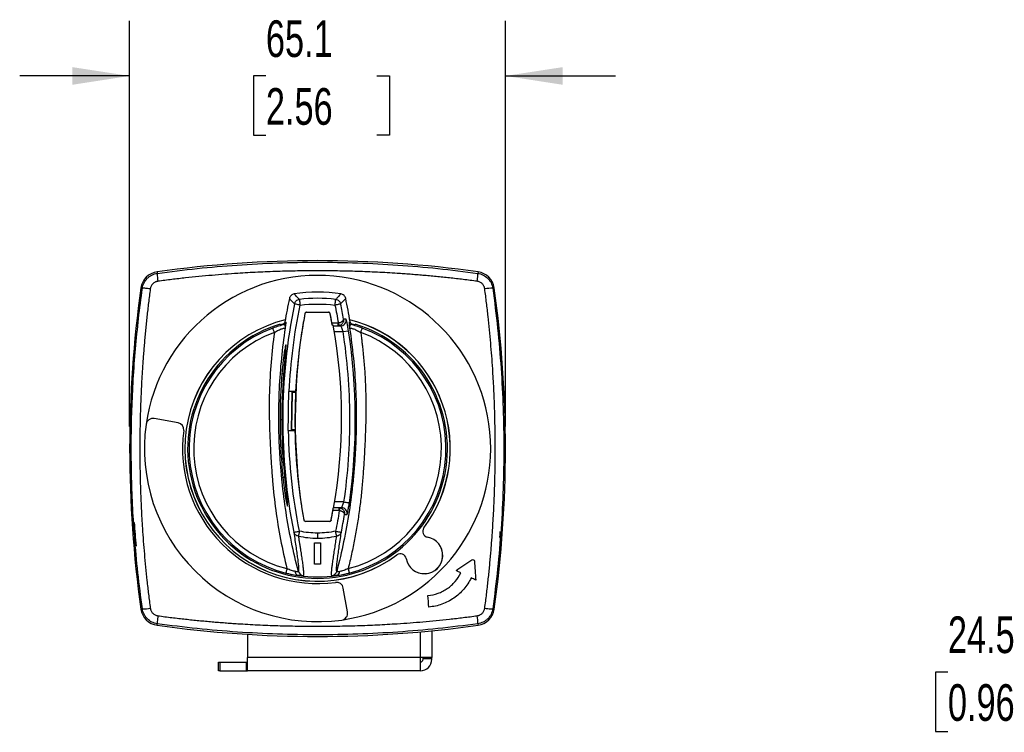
# Model space of a CAD drawing. Header units: millimetres. Extents: x 19 to 819, y 19 to 629.
# Tile 5 of 8: x 427 to 597, y 186 to 310. Entities that reach past the tile are written whole.
import ezdxf

# ---------------------------------------------------------------- set-up
doc = ezdxf.new("R2010")
doc.units = ezdxf.units.MM
doc.header["$LTSCALE"] = 3
doc.layers.add('DIMENSIONS', color=140, linetype='Continuous', lineweight=25)
doc.styles.add('SLDTEXTSTYLE0', font='TXT', dxfattribs={"width": 0.7})
doc.dimstyles.new('SLDDIMSTYLE2', dxfattribs={"dimtxt": 6.474023, "dimasz": 9.906, "dimexe": 0, "dimexo": 0.0625, "dimgap": 1.618506, "dimtad": 0, "dimtih": 1, "dimtoh": 1, "dimrnd": 1e-09, "dimzin": 12, "dimdsep": 46, "dimtxsty": 'SLDTEXTSTYLE0', "dimsah": 1, "dimcen": 0.09, "dimadec": 0, "dimazin": 3, "dimtfac": 1, "dimtmove": 0, "dimatfit": 0, "dimfxl": 0, "dimfrac": 2, "dimtolj": 1, "dimtzin": 12, "dimarcsym": 0})

# ---------------------------------------------------------------- blocks, each defined once
blk = doc.blocks.new('_D_6')
at = {"layer": 'DIMENSIONS'}
for p, q in [((445.88, 239.17), (445.88, 309.43)), ((510.99, 239.17), (510.99, 309.43)), ((445.88, 299.91), (426.83, 299.91)), ((469.49, 299.91), (467.32, 299.91)), ((467.32, 299.91), (467.32, 289.62)), ((488.73, 299.91), (490.91, 299.91)), ((490.91, 299.91), (490.91, 289.62)), ((510.99, 299.91), (530.04, 299.91)), ((467.32, 289.62), (469.49, 289.62)), ((490.91, 289.62), (488.73, 289.62))]:
    blk.add_line(p, q, dxfattribs=at)
for points in [[(445.88, 299.91), (435.98, 301.43), (435.98, 298.38)], [(510.99, 299.91), (520.89, 298.38), (520.89, 301.43)]]:
    blk.add_solid(points, dxfattribs=at)
at = {"layer": 'DIMENSIONS', "char_height": 6.35, "attachment_point": 1, "style": 'SLDTEXTSTYLE0'}
for s, insert in [('65.1', (469.49, 309.54)), ('2.56', (469.49, 297.8))]:
    blk.add_mtext(s, dxfattribs=dict(at, insert=insert))
blk = doc.blocks.new('_D_11')
at = {"layer": 'DIMENSIONS'}
for p, q in [((637.61, 248.61), (637.61, 267.66)), ((701.78, 248.61), (628.09, 248.61)), ((703.38, 224.11), (628.09, 224.11)), ((637.61, 196.63), (637.61, 224.11)), ((587.65, 196.63), (585.48, 196.63)), ((585.48, 196.63), (585.48, 186.34)), ((606.89, 196.63), (609.06, 196.63)), ((609.06, 196.63), (609.06, 186.34)), ((618.56, 196.63), (637.61, 196.63)), ((585.48, 186.34), (587.65, 186.34)), ((609.06, 186.34), (606.89, 186.34))]:
    blk.add_line(p, q, dxfattribs=at)
for points in [[(637.61, 248.61), (639.14, 258.51), (636.09, 258.51)], [(637.61, 224.11), (636.09, 214.2), (639.14, 214.2)]]:
    blk.add_solid(points, dxfattribs=at)
at = {"layer": 'DIMENSIONS', "char_height": 6.35, "attachment_point": 1, "style": 'SLDTEXTSTYLE0'}
for s, insert in [('24.5', (587.65, 206.27)), ('0.96', (587.65, 194.53))]:
    blk.add_mtext(s, dxfattribs=dict(at, insert=insert))

msp = doc.modelspace()

# ---------------------------------------------------------------- linework, layer by layer
for p, q in [((450.634, 265.971), (450.671, 265.706)), ((506.237, 265.971), (506.2, 265.706)), ((447.823, 263.159), (448.088, 263.122)), ((509.049, 263.159), (508.784, 263.122)), ((476.252, 258.738), (476.251, 258.739)), ((476.546, 258.983), (476.547, 258.982)), ((476.546, 258.983), (480.326, 258.983)), ((476.547, 258.982), (480.325, 258.982)), ((480.325, 258.982), (480.326, 258.983)), ((480.62, 258.739), (480.62, 258.738)), ((483.391, 257.781), (482.94, 257.782)), ((471.936, 256.898), (471.936, 256.789)), ((472.43, 256.932), (472.616, 256.824)), ((472.788, 257.33), (472.977, 257.223)), ((480.918, 257.107), (481.938, 257.107)), ((481.164, 256.707), (480.986, 256.707)), ((481.182, 256.607), (481.938, 256.607)), ((481.938, 257.107), (481.938, 256.607)), ((481.938, 256.607), (482.407, 256.607)), ((482.041, 257.118), (482.144, 256.629)), ((483.894, 257.223), (484.083, 257.33)), ((484.256, 256.824), (484.442, 256.932)), ((484.936, 256.789), (484.936, 256.898)), ((481.357, 255.607), (482.808, 255.607)), ((482.808, 255.607), (483.796, 255.761)), ((474.884, 248.357), (474.859, 248.357)), ((474.032, 245.181), (473.459, 245.265)), ((473.523, 245.264), (473.459, 245.265)), ((474.633, 245.247), (473.523, 245.264)), ((473.931, 238.532), (474.032, 245.181)), ((473.979, 238.578), (474.078, 245.133)), ((474.078, 245.133), (474.032, 245.181)), ((474.078, 245.133), (474.642, 245.124)), ((474.585, 243.59), (474.624, 243.588)), ((474.628, 243.732), (474.59, 243.733)), ((454.264, 239.823), (450.125, 240.553)), ((472.422, 240.357), (471.94, 240.357)), ((474.532, 240.08), (474.573, 240.08)), ((474.533, 239.937), (474.571, 239.937)), ((474.573, 239.947), (474.571, 239.937)), ((473.355, 238.466), (473.931, 238.532)), ((473.355, 238.466), (473.42, 238.465)), ((473.42, 238.465), (474.529, 238.448)), ((473.931, 238.532), (473.979, 238.578)), ((474.542, 238.57), (473.979, 238.578)), ((472.949, 230.149), (472.924, 230.357)), ((475.044, 230.357), (475.056, 230.357)), ((482.958, 226.107), (481.414, 226.107)), ((482.11, 224.607), (481.086, 224.607)), ((481.15, 225.007), (481.226, 225.007)), ((482.11, 225.107), (481.243, 225.107)), ((482.577, 225.107), (482.11, 225.107)), ((482.306, 225.088), (482.208, 224.598)), ((483.114, 223.944), (483.563, 223.944)), ((446.672, 222.537), (446.672, 220.53)), ((476.065, 222.979), (476.066, 222.98)), ((476.361, 222.733), (476.36, 222.732)), ((480.511, 222.732), (476.36, 222.732)), ((480.511, 222.733), (476.361, 222.733)), ((480.511, 222.732), (480.511, 222.733)), ((480.806, 222.98), (480.807, 222.979)), ((446.672, 220.53), (447, 218.447)), ((496.848, 221.603), (496.862, 221.593)), ((510.003, 219.945), (510.087, 220.53)), ((510.087, 220.53), (510.087, 220.986)), ((497.49, 220.009), (497.487, 219.992)), ((492.201, 216.931), (492.19, 216.945)), ((477.936, 215.399), (478.936, 215.399)), ((493.801, 216.306), (493.784, 216.303)), ((483.631, 207.047), (482.901, 211.186)), ((447.823, 207.556), (448.088, 207.593)), ((509.049, 207.556), (508.784, 207.593)), ((450.634, 204.744), (450.671, 205.009)), ((506.2, 205.009), (506.237, 204.744)), ((466.296, 203.174), (466.296, 199.157)), ((496.236, 203.598), (496.236, 199.157)), ((498.236, 203.787), (498.236, 199.157)), ((461.296, 196.857), (461.296, 198.357)), ((461.296, 198.357), (461.507, 198.357)), ((461.507, 198.357), (461.507, 196.857)), ((461.507, 198.357), (466.085, 198.357)), ((466.085, 198.357), (466.085, 196.857)), ((466.085, 198.357), (466.296, 198.357)), ((466.296, 196.857), (466.296, 199.157)), ((496.236, 199.157), (466.296, 199.157)), ((496.236, 199.157), (496.236, 196.857)), ((498.236, 199.157), (496.236, 199.157)), ((496.736, 198.981), (496.736, 199.157)), ((496.736, 198.981), (498.236, 198.981)), ((496.736, 198.857), (496.736, 198.981)), ((498.236, 198.981), (498.236, 199.157)), ((498.236, 198.857), (498.236, 198.981)), ((461.507, 196.857), (461.296, 196.857)), ((461.507, 196.857), (466.085, 196.857)), ((466.085, 196.857), (466.296, 196.857)), ((496.236, 196.857), (466.296, 196.857))]:
    msp.add_line(p, q)
at = {"flags": 128}
msp.add_lwpolyline([(473.134, 214.555), (473.095, 214.401), (473.058, 214.256), (473.025, 214.125), (472.996, 214.012), (472.972, 213.919), (472.955, 213.85), (472.943, 213.806), (472.939, 213.788)], dxfattribs=at)
for centre, radius, start, end in [((478.436, 67.607), 200.302, 82.02171, 97.97829), ((451.093, 262.701), 3.302, 97.97829, 172.02171), ((478.436, 235.357), 30, 278.01016, 171.98984), ((456.66, 265.466), 5.993, 177.71049, 190.93347), ((505.779, 262.701), 3.302, 7.97829, 82.02171), ((646.186, 235.357), 200.302, 172.02171, 187.97829), ((508.545, 257.133), 5.993, 87.71049, 100.93347), ((310.686, 235.357), 200.302, 352.02171, 7.97829), ((572.436, 240.357), 101.083, 168.01084, 170.33391), ((478.436, 235.357), 27.083, 81.40071, 98.59929), ((478.436, 235.357), 26.034, 83.06113, 96.93887), ((384.436, 240.357), 101.083, 9.66609, 11.98916), ((572.436, 240.357), 100.034, 168.43701, 191.24722), ((384.436, 240.357), 100.034, 10.03106, 11.56299), ((478.436, 235.357), 23, 104.06441, 306.76093), ((478.436, 235.357), 22.983, 104.08371, 306.76093), ((572.436, 240.357), 97.925, 169.18083, 177.13807), ((572.436, 240.357), 97.924, 169.18125, 171.05009), ((384.436, 240.357), 97.925, 9.84881, 10.81917), ((384.436, 240.357), 97.924, 9.61144, 10.81875), ((478.436, 235.357), 23, 323.23907, 75.93559), ((478.436, 235.357), 22.983, 323.23907, 75.91629), ((478.436, 235.357), 22.5, 106.79145, 73.20855), ((478.436, 235.357), 22.259, 110.38701, 255.70255), ((478.436, 235.357), 22.395, 105.55655, 106.87233), ((472.484, 257.307), 0.5, 285.21645, 350.35251), ((393.005, 240.685), 89.602, 349.92321, 10.30086), ((484.387, 257.307), 0.5, 189.64749, 254.78355), ((478.436, 235.357), 22.259, 284.29745, 69.61299), ((478.436, 235.357), 22.395, 73.12767, 74.44345), ((478.436, 235.357), 21.467, 110.38701, 255.70255), ((577.924, 240.344), 103.352, 171.51585, 188.1938), ((478.436, 235.357), 21.467, 284.29745, 69.61299), ((384.436, 240.357), 100.547, 351.76998, 8.81201), ((474.746, 275.872), 27.586, 264.83438, 265.55169), ((572.421, 240.357), 97.889, 175.31227, 185.86336), ((572.436, 240.357), 97.91, 177.20933, 181.04628), ((449.917, 239.371), 1.2, 80, 171.98984), ((478.436, 235.357), 30, 171.98984, 278.01016), ((454.056, 238.641), 1.2, 352.32974, 80), ((478.436, 235.357), 23.4, 172.32974, 277.67026), ((572.436, 240.357), 97.925, 181.11753, 190.22224), ((475.713, 200.927), 29.562, 95.67725, 96.34694), ((572.436, 240.357), 97.924, 188.65956, 190.22181), ((384.436, 240.357), 97.924, 349.77819, 350.98148), ((384.436, 240.357), 97.925, 349.77776, 350.74452), ((384.436, 240.357), 100.034, 348.75278, 350.55594), ((482.577, 224.108), 1, 350.59071, 89.97811), ((478.436, 235.357), 15.528, 257.65814, 270), ((478.436, 235.357), 15.528, 270, 282.34186), ((497.663, 220.994), 1.017, 143.23906, 260.02731), ((497.663, 220.994), 1, 143.23906, 260.02731), ((496.936, 216.857), 3.2, 189.97269, 80.02731), ((496.936, 216.857), 3.183, 189.97269, 80.02731), ((492.799, 216.13), 1.017, 9.97269, 126.76093), ((492.799, 216.13), 1, 9.97269, 126.76093), ((478.436, 235.357), 22.238, 261.36413, 278.63587), ((476.082, 214.339), 1.001, 195.2545, 263.58425), ((481.55, 214.089), 0.752, 287.40305, 357.15449), ((481.719, 210.978), 1.2, 10, 97.67026), ((451.093, 208.014), 3.302, 187.97829, 262.02171), ((448.327, 213.582), 5.993, 267.71049, 280.93347), ((482.449, 206.838), 1.2, 278.01016, 10), ((505.779, 208.014), 3.302, 277.97829, 352.02171), ((478.436, 403.107), 200.302, 262.02171, 277.97829), ((500.212, 205.249), 5.993, 357.71048, 10.93346), ((496.236, 198.857), 0.5, 270, 360), ((496.236, 198.857), 2, 270, 360)]:
    msp.add_arc(centre, radius, start, end)
for centre, start_param, end_param in [((572.624, 252.732), 1.6615436, 1.6627828), ((572.247, 227.983), 1.4788099, 1.480049)]:
    msp.add_ellipse(centre, major_axis=(1.508, 99.035), ratio=0.992163, start_param=start_param, end_param=end_param)
for points, knots in [([(450.671, 265.706), (455.285, 266.347), (459.906, 266.829), (466.847, 267.311), (469.163, 267.432), (473.797, 267.593), (476.116, 267.633), (478.436, 267.633)], [0, 0, 0, 0, 0.5, 0.5, 0.75, 0.75, 1, 1, 1, 1]), ([(478.436, 266.145), (478.052, 266.145), (477.285, 266.144), (476.133, 266.134), (474.791, 266.116), (473.255, 266.085), (471.53, 266.037), (469.801, 265.975), (468.076, 265.898), (466.347, 265.807), (464.458, 265.693), (462.396, 265.548), (460.154, 265.366), (457.874, 265.156), (455.551, 264.914), (453.178, 264.642), (451.583, 264.435), (450.775, 264.33)], [0, 0, 0, 0, 0.0414838, 0.0829539, 0.1245018, 0.1866451, 0.2490093, 0.3111147, 0.3736036, 0.435702, 0.4983514, 0.5781715, 0.6591674, 0.7416213, 0.825778, 0.9118462, 1, 1, 1, 1]), ([(478.436, 267.633), (480.751, 267.633), (483.067, 267.593), (487.703, 267.432), (490.024, 267.311), (496.981, 266.828), (501.601, 266.346), (506.2, 265.706)], [0, 0, 0, 0, 0.25, 0.25, 0.5, 0.5, 1, 1, 1, 1]), ([(506.096, 264.33), (505.69, 264.383), (504.883, 264.489), (503.679, 264.639), (502.488, 264.78), (501.309, 264.913), (500.143, 265.037), (498.988, 265.153), (497.844, 265.262), (496.71, 265.363), (495.586, 265.457), (494.471, 265.545), (493.363, 265.626), (492.047, 265.715), (490.525, 265.807), (488.793, 265.898), (487.065, 265.975), (485.336, 266.037), (483.61, 266.086), (481.884, 266.12), (480.16, 266.141), (479.01, 266.144), (478.436, 266.145)], [0, 0, 0, 0, 0.0443324, 0.0881246, 0.1313953, 0.1741652, 0.216457, 0.2582956, 0.2997082, 0.3407242, 0.3813753, 0.4216956, 0.4617214, 0.5014916, 0.5642836, 0.6265241, 0.6890731, 0.7512436, 0.8135839, 0.8757075, 0.9378886, 1, 1, 1, 1]), ([(448.088, 263.122), (448.133, 263.448), (448.229, 263.759), (448.522, 264.348), (448.713, 264.613), (449.061, 264.962), (449.187, 265.068), (449.451, 265.259), (449.59, 265.343), (449.884, 265.489), (450.037, 265.551), (450.349, 265.647), (450.508, 265.683), (450.671, 265.706)], [0, 0, 0, 0, 0.25, 0.25, 0.5, 0.5, 0.625, 0.625, 0.75, 0.75, 0.875, 0.875, 1, 1, 1, 1]), ([(506.096, 264.33), (506.118, 264.495), (506.14, 264.67), (506.177, 265.005), (506.193, 265.164), (506.213, 265.428), (506.217, 265.531), (506.216, 265.668), (506.21, 265.701), (506.2, 265.706)], [0, 0, 0, 0, 0.25, 0.25, 0.5, 0.5, 0.75, 0.75, 1, 1, 1, 1]), ([(506.2, 265.706), (506.526, 265.66), (506.837, 265.564), (507.426, 265.271), (507.691, 265.08), (508.04, 264.732), (508.147, 264.606), (508.337, 264.342), (508.421, 264.203), (508.567, 263.909), (508.629, 263.756), (508.726, 263.444), (508.761, 263.285), (508.784, 263.122)], [0, 0, 0, 0, 0.25, 0.25, 0.5, 0.5, 0.625, 0.625, 0.75, 0.75, 0.875, 0.875, 1, 1, 1, 1]), ([(446.672, 221.034), (446.422, 224.535), (446.263, 228.039), (446.13, 235.054), (446.155, 238.564), (446.391, 245.594), (446.602, 249.116), (447.208, 256.136), (447.602, 259.635), (448.088, 263.122)], [0, 0, 0, 0, 0.25, 0.25, 0.5, 0.5, 0.75, 0.75, 1, 1, 1, 1]), ([(449.464, 263.018), (449.41, 262.611), (449.304, 261.804), (449.154, 260.598), (449.013, 259.405), (448.88, 258.225), (448.756, 257.057), (448.639, 255.901), (448.531, 254.756), (448.429, 253.621), (448.335, 252.495), (448.247, 251.379), (448.166, 250.269), (448.077, 248.952), (447.985, 247.429), (447.864, 245.119), (447.749, 242.243), (447.666, 238.796), (447.648, 236.492), (447.648, 234.186), (447.667, 231.874), (447.75, 228.424), (447.866, 225.551), (447.987, 223.25), (448.102, 221.364), (448.247, 219.304), (448.429, 217.065), (448.639, 214.787), (448.88, 212.467), (449.151, 210.097), (449.359, 208.503), (449.464, 207.697)], [0, 0, 0, 0, 0.02219351, 0.04411625, 0.0657776, 0.08718793, 0.10835868, 0.12930236, 0.1500326, 0.17056416, 0.19091297, 0.21109614, 0.23113194, 0.25103988, 0.28247235, 0.3136289, 0.37606047, 0.43807309, 0.50000077, 0.50058248, 0.56276003, 0.62494088, 0.68716525, 0.71817838, 0.74946689, 0.78933167, 0.82978376, 0.87096369, 0.91299333, 0.95597653, 1, 1, 1, 1]), ([(449.464, 263.018), (449.298, 263.04), (449.123, 263.062), (448.788, 263.099), (448.629, 263.114), (448.366, 263.134), (448.262, 263.139), (448.125, 263.137), (448.092, 263.131), (448.088, 263.122)], [0, 0, 0, 0, 0.25, 0.25, 0.5, 0.5, 0.75, 0.75, 1, 1, 1, 1]), ([(450.775, 264.33), (450.734, 264.323), (450.652, 264.31), (450.531, 264.278), (450.413, 264.237), (450.261, 264.169), (450.082, 264.062), (449.892, 263.9), (449.73, 263.71), (449.602, 263.495), (449.508, 263.263), (449.478, 263.1), (449.464, 263.018)], [0, 0, 0, 0, 0.0630259, 0.1256145, 0.1881563, 0.2510407, 0.3758349, 0.5005527, 0.6252286, 0.7500321, 0.8749094, 1, 1, 1, 1]), ([(507.408, 263.018), (507.401, 263.059), (507.388, 263.142), (507.356, 263.262), (507.315, 263.38), (507.248, 263.532), (507.14, 263.711), (506.979, 263.901), (506.788, 264.063), (506.574, 264.191), (506.342, 264.285), (506.178, 264.315), (506.096, 264.33)], [0, 0, 0, 0, 0.0630259, 0.1256145, 0.1881563, 0.2510407, 0.3758349, 0.5005527, 0.6252286, 0.7500321, 0.8749094, 1, 1, 1, 1]), ([(507.408, 207.697), (507.461, 208.104), (507.568, 208.911), (507.718, 210.117), (507.859, 211.31), (507.991, 212.49), (508.116, 213.658), (508.232, 214.814), (508.341, 215.959), (508.442, 217.094), (508.537, 218.22), (508.624, 219.336), (508.705, 220.446), (508.794, 221.763), (508.887, 223.286), (509.008, 225.596), (509.123, 228.478), (509.206, 231.935), (509.233, 235.389), (509.205, 238.841), (509.121, 242.291), (509.006, 245.164), (508.885, 247.465), (508.77, 249.351), (508.625, 251.411), (508.443, 253.65), (508.233, 255.928), (507.992, 258.248), (507.72, 260.618), (507.513, 262.212), (507.408, 263.018)], [0, 0, 0, 0, 0.0221935, 0.0441163, 0.0657776, 0.0871879, 0.1083587, 0.1293024, 0.1500326, 0.1705642, 0.190913, 0.2110961, 0.2311319, 0.2510399, 0.2824724, 0.3136289, 0.3760605, 0.4383642, 0.5005825, 0.56276, 0.6249409, 0.6871652, 0.7181784, 0.7494669, 0.7893317, 0.8297838, 0.8709637, 0.9129933, 0.9559765, 1, 1, 1, 1]), ([(508.784, 263.122), (509.425, 258.514), (509.906, 253.898), (510.388, 246.965), (510.509, 244.652), (510.671, 240.023), (510.711, 237.707), (510.712, 233.073), (510.672, 230.754), (510.512, 226.112), (510.391, 223.789), (509.907, 216.823), (509.425, 212.198), (508.784, 207.593)], [0, 0, 0, 0, 0.25, 0.25, 0.375, 0.375, 0.5, 0.5, 0.625, 0.625, 0.75, 0.75, 1, 1, 1, 1]), ([(474.386, 262.136), (474.185, 262.105), (473.998, 262.013), (473.704, 261.737), (473.6, 261.554), (473.558, 261.355)], [0, 0, 0, 0, 0.5, 0.5, 1, 1, 1, 1]), ([(473.558, 261.355), (473.705, 261.197), (473.996, 260.885), (474.288, 260.567), (474.432, 260.409)], [0, 0, 0, 0, 0.5041217, 1, 1, 1, 1]), ([(475.291, 261.201), (475.141, 261.356), (474.839, 261.67), (474.538, 261.979), (474.386, 262.136)], [0, 0, 0, 0, 0.49457986, 1, 1, 1, 1]), ([(474.432, 260.409), (474.452, 260.504), (474.487, 260.601), (474.588, 260.784), (474.655, 260.87), (474.813, 261.016), (474.904, 261.075), (475.095, 261.162), (475.194, 261.189), (475.291, 261.201)], [0, 0, 0, 0, 0.25, 0.25, 0.5, 0.5, 0.75, 0.75, 1, 1, 1, 1]), ([(475.291, 261.201), (475.291, 261.197), (475.294, 261.172), (475.306, 261.071), (475.316, 260.994), (475.339, 260.802), (475.353, 260.687), (475.382, 260.447), (475.397, 260.323), (475.411, 260.208)], [0, 0, 0, 0, 0.25, 0.25, 0.5, 0.5, 0.75, 0.75, 1, 1, 1, 1]), ([(481.46, 260.208), (481.474, 260.323), (481.489, 260.447), (481.518, 260.687), (481.532, 260.802), (481.556, 260.994), (481.565, 261.071), (481.577, 261.172), (481.58, 261.197), (481.581, 261.201)], [0, 0, 0, 0, 0.25, 0.25, 0.5, 0.5, 0.75, 0.75, 1, 1, 1, 1]), ([(482.485, 262.136), (482.333, 261.979), (482.032, 261.67), (481.73, 261.356), (481.581, 261.201)], [0, 0, 0, 0, 0.50542014, 1, 1, 1, 1]), ([(481.581, 261.201), (481.677, 261.189), (481.777, 261.162), (481.968, 261.075), (482.059, 261.016), (482.217, 260.87), (482.283, 260.784), (482.385, 260.601), (482.42, 260.504), (482.439, 260.409)], [0, 0, 0, 0, 0.25, 0.25, 0.5, 0.5, 0.75, 0.75, 1, 1, 1, 1]), ([(482.439, 260.409), (482.584, 260.567), (482.875, 260.885), (483.167, 261.197), (483.313, 261.355)], [0, 0, 0, 0, 0.4958783, 1, 1, 1, 1]), ([(483.313, 261.355), (483.271, 261.554), (483.169, 261.736), (482.875, 262.012), (482.686, 262.105), (482.485, 262.136)], [0, 0, 0, 0, 0.5, 0.5, 1, 1, 1, 1]), ([(475.411, 260.208), (475.297, 260.232), (475.175, 260.257), (474.938, 260.305), (474.824, 260.329), (474.635, 260.367), (474.56, 260.383), (474.46, 260.403), (474.436, 260.408), (474.432, 260.409)], [0, 0, 0, 0, 0.25, 0.25, 0.5, 0.5, 0.75, 0.75, 1, 1, 1, 1]), ([(482.439, 260.409), (482.435, 260.408), (482.411, 260.403), (482.311, 260.383), (482.236, 260.367), (482.046, 260.328), (481.932, 260.305), (481.696, 260.257), (481.574, 260.232), (481.46, 260.208)], [0, 0, 0, 0, 0.25, 0.25, 0.5, 0.5, 0.75, 0.75, 1, 1, 1, 1]), ([(476.251, 258.739), (476.264, 258.807), (476.301, 258.869), (476.408, 258.958), (476.476, 258.983), (476.546, 258.983)], [0, 0, 0, 0, 0.5, 0.5, 1, 1, 1, 1]), ([(476.547, 258.982), (476.477, 258.982), (476.409, 258.957), (476.302, 258.869), (476.265, 258.806), (476.252, 258.738)], [0, 0, 0, 0, 0.5, 0.5, 1, 1, 1, 1]), ([(480.62, 258.738), (480.607, 258.806), (480.57, 258.869), (480.462, 258.957), (480.395, 258.982), (480.325, 258.982)], [0, 0, 0, 0, 0.5, 0.5, 1, 1, 1, 1]), ([(480.326, 258.983), (480.395, 258.983), (480.463, 258.958), (480.571, 258.869), (480.607, 258.807), (480.62, 258.739)], [0, 0, 0, 0, 0.5, 0.5, 1, 1, 1, 1]), ([(482.041, 257.118), (482.067, 257.123), (482.119, 257.134), (482.197, 257.154), (482.274, 257.177), (482.349, 257.203), (482.454, 257.244), (482.585, 257.308), (482.721, 257.397), (482.826, 257.494), (482.899, 257.591), (482.932, 257.672), (482.943, 257.736), (482.941, 257.766), (482.94, 257.782)], [0, 0, 0, 0, 0.0485301, 0.0979295, 0.1481165, 0.1989958, 0.250463, 0.3695983, 0.4999416, 0.6247996, 0.7488124, 0.8742579, 0.9373147, 1, 1, 1, 1]), ([(482.94, 257.782), (482.944, 257.754), (482.952, 257.693), (482.954, 257.571), (482.936, 257.41), (482.879, 257.231), (482.787, 257.06), (482.668, 256.912), (482.532, 256.796), (482.399, 256.716), (482.274, 256.662), (482.187, 256.64), (482.144, 256.629)], [0, 0, 0, 0, 0.0576823, 0.1257476, 0.2512379, 0.3856736, 0.5002136, 0.630636, 0.7496878, 0.8350357, 0.9186104, 1, 1, 1, 1]), ([(482.407, 256.607), (482.534, 256.607), (482.674, 256.633), (482.944, 256.752), (483.072, 256.846), (483.272, 257.084), (483.342, 257.226), (483.412, 257.513), (483.413, 257.655), (483.391, 257.781)], [0, 0, 0, 0, 0.25, 0.25, 0.5, 0.5, 0.75, 0.75, 1, 1, 1, 1]), ([(483.796, 255.761), (483.775, 255.894), (483.754, 256.024), (483.712, 256.281), (483.69, 256.409), (483.647, 256.653), (483.625, 256.768), (483.584, 256.987), (483.563, 257.091), (483.525, 257.278), (483.507, 257.362), (483.474, 257.51), (483.459, 257.573), (483.419, 257.726), (483.4, 257.781), (483.391, 257.781)], [0, 0, 0, 0, 0.125, 0.125, 0.25, 0.25, 0.375, 0.375, 0.5, 0.5, 0.625, 0.625, 0.75, 0.75, 1, 1, 1, 1]), ([(472.616, 256.824), (472.343, 256.756), (472.026, 256.669), (471.37, 256.466), (471.024, 256.349), (470.682, 256.222)], [0, 0, 0, 0, 0.5, 0.5, 1, 1, 1, 1]), ([(470.958, 255.48), (470.922, 255.574), (470.886, 255.671), (470.819, 255.852), (470.788, 255.936), (470.736, 256.075), (470.716, 256.129), (470.689, 256.201), (470.683, 256.219), (470.682, 256.222)], [0, 0, 0, 0, 0.25, 0.25, 0.5, 0.5, 0.75, 0.75, 1, 1, 1, 1]), ([(470.958, 255.48), (471.199, 255.624), (471.443, 255.755), (471.786, 255.918), (471.898, 255.967), (472.109, 256.054), (472.208, 256.091), (472.389, 256.153), (472.473, 256.178), (472.616, 256.214), (472.677, 256.226), (472.828, 256.245), (472.879, 256.235), (472.884, 256.205)], [0, 0, 0, 0, 0.25, 0.25, 0.375, 0.375, 0.5, 0.5, 0.625, 0.625, 0.75, 0.75, 1, 1, 1, 1]), ([(475.117, 214.076), (474.674, 215.759), (474.275, 217.454), (473.562, 220.87), (473.249, 222.592), (472.71, 226.066), (472.483, 227.818), (472.207, 230.481), (472.125, 231.377), (471.985, 233.168), (471.926, 234.065), (471.83, 235.861), (471.792, 236.761), (471.74, 238.559), (471.726, 239.455), (471.715, 242.137), (471.754, 243.917), (471.922, 247.47), (472.052, 249.234), (472.401, 252.737), (472.62, 254.476), (472.884, 256.205)], [0, 0, 0, 0, 0.125, 0.125, 0.25, 0.25, 0.375, 0.375, 0.4375, 0.4375, 0.5, 0.5, 0.5625, 0.5625, 0.625, 0.625, 0.75, 0.75, 0.875, 0.875, 1, 1, 1, 1]), ([(472.788, 257.33), (472.772, 257.237), (472.73, 257.149), (472.604, 257.009), (472.521, 256.958), (472.43, 256.932)], [0, 0, 0, 0, 0.5, 0.5, 1, 1, 1, 1]), ([(472.884, 256.205), (472.886, 256.235), (472.889, 256.292), (472.886, 256.371), (472.876, 256.456), (472.855, 256.549), (472.808, 256.676), (472.754, 256.761), (472.701, 256.804), (472.674, 256.819), (472.645, 256.826), (472.625, 256.825), (472.616, 256.824)], [0, 0, 0, 0, 0.08966917, 0.17273214, 0.25000587, 0.37386623, 0.50020002, 0.75015388, 0.81131108, 0.87495955, 0.93779933, 1, 1, 1, 1]), ([(472.884, 256.205), (472.901, 256.344), (472.917, 256.476), (472.945, 256.719), (472.958, 256.829), (472.976, 257.012), (472.982, 257.087), (472.986, 257.191), (472.984, 257.22), (472.977, 257.223)], [0, 0, 0, 0, 0.25, 0.25, 0.5, 0.5, 0.75, 0.75, 1, 1, 1, 1]), ([(483.988, 256.205), (484.25, 254.485), (484.468, 252.757), (484.815, 249.285), (484.945, 247.54), (485.114, 244.029), (485.154, 242.262), (485.147, 239.585), (485.134, 238.686), (485.084, 236.89), (485.048, 235.992), (484.954, 234.196), (484.896, 233.297), (484.757, 231.504), (484.677, 230.611), (484.404, 227.943), (484.178, 226.177), (483.635, 222.661), (483.319, 220.921), (482.602, 217.474), (482.2, 215.768), (481.755, 214.076)], [0, 0, 0, 0, 0.125, 0.125, 0.25, 0.25, 0.375, 0.375, 0.4375, 0.4375, 0.5, 0.5, 0.5625, 0.5625, 0.625, 0.625, 0.75, 0.75, 0.875, 0.875, 1, 1, 1, 1]), ([(481.938, 257.107), (481.956, 257.108), (481.99, 257.109), (482.024, 257.115), (482.041, 257.118)], [0, 0, 0, 0, 0.5000033, 1, 1, 1, 1]), ([(482.407, 256.607), (482.425, 256.607), (482.483, 256.497), (482.597, 256.22), (482.639, 256.109), (482.725, 255.868), (482.768, 255.739), (482.808, 255.607)], [0, 0, 0, 0, 0.5, 0.5, 0.75, 0.75, 1, 1, 1, 1]), ([(483.894, 257.223), (483.888, 257.22), (483.886, 257.191), (483.89, 257.087), (483.896, 257.012), (483.914, 256.829), (483.926, 256.719), (483.955, 256.476), (483.971, 256.344), (483.988, 256.205)], [0, 0, 0, 0, 0.25, 0.25, 0.5, 0.5, 0.75, 0.75, 1, 1, 1, 1]), ([(484.256, 256.824), (484.246, 256.825), (484.226, 256.826), (484.188, 256.816), (484.125, 256.774), (484.048, 256.652), (483.996, 256.482), (483.984, 256.348), (483.983, 256.268), (483.986, 256.226), (483.988, 256.205)], [0, 0, 0, 0, 0.0633226, 0.1250597, 0.2498468, 0.4998381, 0.7499634, 0.8748748, 0.9359024, 1, 1, 1, 1]), ([(483.988, 256.205), (483.992, 256.234), (484.045, 256.245), (484.195, 256.226), (484.258, 256.214), (484.402, 256.177), (484.484, 256.153), (484.667, 256.09), (484.767, 256.052), (484.976, 255.966), (485.086, 255.917), (485.433, 255.753), (485.672, 255.624), (485.914, 255.48)], [0, 0, 0, 0, 0.25, 0.25, 0.375, 0.375, 0.5, 0.5, 0.625, 0.625, 0.75, 0.75, 1, 1, 1, 1]), ([(484.442, 256.932), (484.351, 256.958), (484.268, 257.009), (484.142, 257.149), (484.099, 257.237), (484.083, 257.33)], [0, 0, 0, 0, 0.5, 0.5, 1, 1, 1, 1]), ([(486.19, 256.222), (485.847, 256.35), (485.507, 256.465), (484.841, 256.67), (484.533, 256.755), (484.256, 256.824)], [0, 0, 0, 0, 0.5, 0.5, 1, 1, 1, 1]), ([(485.914, 255.48), (485.949, 255.574), (485.985, 255.671), (486.052, 255.852), (486.084, 255.936), (486.135, 256.075), (486.155, 256.129), (486.182, 256.201), (486.189, 256.219), (486.19, 256.222)], [0, 0, 0, 0, 0.25, 0.25, 0.5, 0.5, 0.75, 0.75, 1, 1, 1, 1]), ([(470.958, 255.48), (470.722, 253.772), (470.531, 252.056), (470.243, 248.608), (470.145, 246.874), (470.047, 243.406), (470.047, 241.679), (470.109, 239.109), (470.139, 238.256), (470.211, 236.555), (470.253, 235.708), (470.343, 234.017), (470.392, 233.172), (470.502, 231.474), (470.563, 230.619), (470.777, 228.06), (470.961, 226.354), (471.425, 222.955), (471.704, 221.261), (472.352, 217.894), (472.722, 216.219), (473.134, 214.555)], [0, 0, 0, 0, 0.125, 0.125, 0.25, 0.25, 0.375, 0.375, 0.4375, 0.4375, 0.5, 0.5, 0.5625, 0.5625, 0.625, 0.625, 0.75, 0.75, 0.875, 0.875, 1, 1, 1, 1]), ([(482.808, 255.607), (483.562, 250.749), (483.957, 245.807), (484.007, 235.919), (483.662, 230.974), (482.958, 226.107)], [0, 0, 0, 0, 0.5, 0.5, 1, 1, 1, 1]), ([(485.914, 255.48), (485.954, 255.187), (486.031, 254.611), (486.137, 253.76), (486.252, 252.765), (486.369, 251.638), (486.524, 249.931), (486.674, 247.805), (486.785, 245.235), (486.825, 242.665), (486.796, 240.097), (486.723, 237.96), (486.646, 236.257), (486.581, 234.986), (486.511, 233.716), (486.408, 232.014), (486.256, 229.878), (486.014, 227.311), (485.702, 224.738), (485.317, 222.169), (484.94, 220.05), (484.603, 218.354), (484.335, 217.098), (484.047, 215.823), (483.842, 214.985), (483.737, 214.555)], [0, 0, 0, 0, 0.021667, 0.0426008, 0.0628033, 0.0950708, 0.1255653, 0.1882785, 0.2509087, 0.3133793, 0.3755782, 0.4373746, 0.467996, 0.4985054, 0.529029, 0.559689, 0.6214309, 0.6838442, 0.7468528, 0.8101946, 0.873522, 0.9042543, 0.9367923, 0.9675609, 1, 1, 1, 1]), ([(472.609, 248.398), (472.635, 248.725), (472.662, 249.052), (472.715, 249.686), (472.741, 249.995), (472.779, 250.445), (472.792, 250.593), (472.816, 250.879), (472.828, 251.018), (472.862, 251.42), (472.883, 251.671), (472.921, 252.132), (472.936, 252.337), (472.961, 252.695), (472.971, 252.85), (472.981, 253.097), (472.982, 253.191), (472.976, 253.316), (472.969, 253.347), (472.946, 253.346), (472.93, 253.313), (472.891, 253.184), (472.868, 253.089), (472.816, 252.841), (472.786, 252.687), (472.723, 252.325), (472.69, 252.12), (472.621, 251.665), (472.585, 251.41), (472.515, 250.874), (472.48, 250.59), (472.429, 250.142), (472.412, 249.987), (472.379, 249.677), (472.364, 249.52), (472.318, 249.046), (472.289, 248.725), (472.263, 248.397)], [0, 0, 0, 0, 0.0625, 0.0625, 0.125, 0.125, 0.15625, 0.15625, 0.1875, 0.1875, 0.25, 0.25, 0.3125, 0.3125, 0.375, 0.375, 0.4375, 0.4375, 0.5, 0.5, 0.5625, 0.5625, 0.625, 0.625, 0.6875, 0.6875, 0.75, 0.75, 0.8125, 0.8125, 0.875, 0.875, 0.90625, 0.90625, 0.9375, 0.9375, 1, 1, 1, 1]), ([(475.204, 251.745), (475.178, 251.54), (475.151, 251.311), (475.094, 250.806), (475.063, 250.527), (475.003, 249.946), (474.973, 249.642), (474.914, 249.007), (474.886, 248.684), (474.859, 248.357)], [0, 0, 0, 0, 0.25, 0.25, 0.5, 0.5, 0.75, 0.75, 1, 1, 1, 1]), ([(473.355, 238.466), (473.365, 239.132), (473.375, 239.799), (473.385, 240.465), (473.409, 242.065), (473.433, 243.665), (473.459, 245.265)], [0, 0, 0, 0, 0.0020000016, 0.0020000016, 0.0020000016, 0.0067998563, 0.0067998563, 0.0067998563, 0.0067998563]), ([(472.445, 230.308), (472.477, 229.981), (472.513, 229.655), (472.587, 229.023), (472.626, 228.716), (472.686, 228.269), (472.706, 228.121), (472.747, 227.836), (472.767, 227.699), (472.828, 227.299), (472.868, 227.05), (472.947, 226.589), (472.984, 226.385), (473.054, 226.027), (473.087, 225.872), (473.145, 225.624), (473.169, 225.53), (473.211, 225.402), (473.228, 225.369), (473.25, 225.368), (473.257, 225.399), (473.261, 225.525), (473.257, 225.62), (473.242, 225.866), (473.23, 226.02), (473.197, 226.381), (473.177, 226.586), (473.131, 227.042), (473.105, 227.297), (473.048, 227.833), (473.018, 228.117), (472.971, 228.566), (472.955, 228.72), (472.922, 229.03), (472.906, 229.187), (472.857, 229.66), (472.824, 229.981), (472.791, 230.307)], [0, 0, 0, 0, 0.0625, 0.0625, 0.125, 0.125, 0.15625, 0.15625, 0.1875, 0.1875, 0.25, 0.25, 0.3125, 0.3125, 0.375, 0.375, 0.4375, 0.4375, 0.5, 0.5, 0.5625, 0.5625, 0.625, 0.625, 0.6875, 0.6875, 0.75, 0.75, 0.8125, 0.8125, 0.875, 0.875, 0.90625, 0.90625, 0.9375, 0.9375, 1, 1, 1, 1]), ([(475.044, 230.357), (475.075, 230.054), (475.107, 229.756), (475.173, 229.17), (475.208, 228.88), (475.242, 228.603)], [0, 0, 0, 0, 0.5, 0.5, 1, 1, 1, 1]), ([(482.958, 226.107), (482.882, 225.844), (482.795, 225.586), (482.687, 225.31), (482.655, 225.235), (482.605, 225.134), (482.587, 225.107), (482.577, 225.107)], [0, 0, 0, 0, 0.5, 0.5, 0.75, 0.75, 1, 1, 1, 1]), ([(482.958, 226.107), (483.073, 226.091), (483.196, 226.073), (483.435, 226.039), (483.55, 226.022), (483.742, 225.994), (483.818, 225.983), (483.919, 225.969), (483.943, 225.965), (483.947, 225.964)], [0, 0, 0, 0, 0.25, 0.25, 0.5, 0.5, 0.75, 0.75, 1, 1, 1, 1]), ([(483.563, 223.944), (483.568, 223.944), (483.575, 223.958), (483.593, 224.009), (483.604, 224.049), (483.629, 224.151), (483.643, 224.213), (483.675, 224.361), (483.692, 224.446), (483.746, 224.725), (483.787, 224.95), (483.868, 225.434), (483.909, 225.698), (483.947, 225.964)], [0, 0, 0, 0, 0.125, 0.125, 0.25, 0.25, 0.375, 0.375, 0.5, 0.5, 0.75, 0.75, 1, 1, 1, 1]), ([(482.11, 225.107), (482.11, 225.107), (482.11, 225.097), (482.11, 225.048), (482.11, 225.01), (482.11, 224.912), (482.11, 224.853), (482.11, 224.73), (482.11, 224.666), (482.11, 224.607)], [0, 0, 0, 0, 0.25, 0.25, 0.5, 0.5, 0.75, 0.75, 1, 1, 1, 1]), ([(482.208, 224.598), (482.192, 224.601), (482.159, 224.606), (482.127, 224.607), (482.11, 224.607)], [0, 0, 0, 0, 0.499997, 1, 1, 1, 1]), ([(483.114, 223.944), (483.114, 223.957), (483.116, 223.988), (483.105, 224.051), (483.069, 224.136), (482.995, 224.233), (482.887, 224.328), (482.753, 224.414), (482.607, 224.483), (482.468, 224.534), (482.339, 224.571), (482.251, 224.589), (482.208, 224.598)], [0, 0, 0, 0, 0.0567418, 0.12576, 0.251224, 0.384644, 0.5001296, 0.6304938, 0.749646, 0.8350679, 0.9186644, 1, 1, 1, 1]), ([(482.306, 225.088), (482.332, 225.082), (482.384, 225.071), (482.46, 225.045), (482.535, 225.014), (482.609, 224.976), (482.709, 224.913), (482.833, 224.811), (482.957, 224.659), (483.049, 224.489), (483.106, 224.31), (483.125, 224.157), (483.125, 224.034), (483.117, 223.974), (483.114, 223.944)], [0, 0, 0, 0, 0.0485624, 0.0979689, 0.1481425, 0.1989931, 0.2504218, 0.3694327, 0.4998592, 0.6247163, 0.7487991, 0.8742706, 0.9374158, 1, 1, 1, 1]), ([(476.36, 222.732), (476.29, 222.732), (476.222, 222.757), (476.114, 222.847), (476.077, 222.91), (476.065, 222.979)], [0, 0, 0, 0, 0.5, 0.5, 1, 1, 1, 1]), ([(476.066, 222.98), (476.078, 222.911), (476.114, 222.848), (476.222, 222.758), (476.291, 222.733), (476.361, 222.733)], [0, 0, 0, 0, 0.5, 0.5, 1, 1, 1, 1]), ([(480.511, 222.733), (480.581, 222.733), (480.649, 222.758), (480.756, 222.847), (480.793, 222.911), (480.806, 222.98)], [0, 0, 0, 0, 0.5, 0.5, 1, 1, 1, 1]), ([(480.807, 222.979), (480.794, 222.91), (480.758, 222.848), (480.651, 222.758), (480.581, 222.732), (480.511, 222.732)], [0, 0, 0, 0, 0.5, 0.5, 1, 1, 1, 1]), ([(474.323, 220.847), (474.327, 220.847), (474.352, 220.852), (474.451, 220.872), (474.526, 220.887), (474.715, 220.925), (474.829, 220.947), (475.067, 220.994), (475.189, 221.019), (475.303, 221.042)], [0, 0, 0, 0, 0.25, 0.25, 0.5, 0.5, 0.75, 0.75, 1, 1, 1, 1]), ([(475.117, 220.188), (475.025, 220.2), (474.931, 220.224), (474.754, 220.298), (474.67, 220.347), (474.525, 220.468), (474.464, 220.538), (474.372, 220.688), (474.341, 220.768), (474.323, 220.847)], [0, 0, 0, 0, 0.25, 0.25, 0.5, 0.5, 0.75, 0.75, 1, 1, 1, 1]), ([(474.323, 220.847), (474.461, 219.858), (474.591, 218.97), (474.763, 217.787), (474.817, 217.418), (474.913, 216.739), (474.956, 216.428), (475.067, 215.579), (475.117, 215.124), (475.161, 214.433), (475.155, 214.197), (475.117, 214.076)], [0, 0, 0, 0, 0.25, 0.25, 0.375, 0.375, 0.5, 0.5, 0.75, 0.75, 1, 1, 1, 1]), ([(475.303, 221.042), (475.267, 220.877), (475.229, 220.7), (475.162, 220.394), (475.134, 220.269), (475.117, 220.188)], [0, 0, 0, 0, 0.5, 0.5, 1, 1, 1, 1]), ([(475.117, 220.188), (475.134, 220.074), (475.169, 219.842), (475.222, 219.5), (475.274, 219.159), (475.327, 218.819), (475.379, 218.482), (475.431, 218.147), (475.483, 217.815), (475.577, 217.207), (475.706, 216.364), (475.843, 215.423), (475.943, 214.637), (475.989, 214.15), (476.005, 213.854), (476.008, 213.685), (476.004, 213.543), (475.992, 213.426), (475.978, 213.372), (475.97, 213.345)], [0, 0, 0, 0, 0.02870211, 0.05812743, 0.0882763, 0.11914905, 0.15074609, 0.18306782, 0.21611472, 0.24988732, 0.37156218, 0.50076269, 0.62317569, 0.74964529, 0.79931625, 0.84918331, 0.89925029, 0.94952115, 1, 1, 1, 1]), ([(478.436, 220.703), (478.436, 220.534), (478.436, 220.353), (478.436, 220.04), (478.436, 219.912), (478.436, 219.83)], [0, 0, 0, 0, 0.5, 0.5, 1, 1, 1, 1]), ([(480.901, 213.345), (480.897, 213.359), (480.889, 213.388), (480.879, 213.442), (480.872, 213.505), (480.867, 213.575), (480.865, 213.654), (480.865, 213.742), (480.867, 213.837), (480.871, 213.941), (480.886, 214.187), (480.928, 214.637), (481.029, 215.423), (481.165, 216.364), (481.304, 217.266), (481.419, 218.007), (481.502, 218.542), (481.586, 219.085), (481.67, 219.629), (481.727, 220.005), (481.755, 220.188)], [0, 0, 0, 0, 0.0280698, 0.0560749, 0.0840161, 0.111894, 0.1397094, 0.1674629, 0.1951552, 0.222787, 0.2503588, 0.3768263, 0.4992413, 0.6284396, 0.7501166, 0.8038029, 0.8556325, 0.9056076, 0.9537296, 1, 1, 1, 1]), ([(481.568, 221.042), (481.682, 221.019), (481.804, 220.995), (482.04, 220.948), (482.154, 220.925), (482.344, 220.887), (482.42, 220.872), (482.52, 220.852), (482.544, 220.847), (482.548, 220.847)], [0, 0, 0, 0, 0.25, 0.25, 0.5, 0.5, 0.75, 0.75, 1, 1, 1, 1]), ([(481.755, 220.188), (481.737, 220.269), (481.71, 220.394), (481.643, 220.7), (481.604, 220.877), (481.568, 221.042)], [0, 0, 0, 0, 0.5, 0.5, 1, 1, 1, 1]), ([(481.755, 214.076), (481.717, 214.197), (481.711, 214.433), (481.755, 215.124), (481.805, 215.579), (481.916, 216.428), (481.959, 216.739), (482.055, 217.418), (482.108, 217.787), (482.281, 218.97), (482.411, 219.858), (482.548, 220.847)], [0, 0, 0, 0, 0.25, 0.25, 0.5, 0.5, 0.625, 0.625, 0.75, 0.75, 1, 1, 1, 1]), ([(482.548, 220.847), (482.531, 220.768), (482.5, 220.688), (482.407, 220.538), (482.346, 220.468), (482.202, 220.347), (482.118, 220.298), (481.94, 220.224), (481.847, 220.2), (481.755, 220.188)], [0, 0, 0, 0, 0.25, 0.25, 0.5, 0.5, 0.75, 0.75, 1, 1, 1, 1]), ([(510.087, 220.986), (510.073, 220.812), (510.046, 220.465), (510.018, 220.118), (510.003, 219.945)], [0, 0, 0, 0, 0.5011524, 1, 1, 1, 1]), ([(477.936, 219.031), (478.019, 219.031), (478.186, 219.031), (478.352, 219.031), (478.436, 219.031)], [0, 0, 0, 0, 0.500163, 1, 1, 1, 1]), ([(478.436, 219.031), (478.519, 219.031), (478.686, 219.031), (478.852, 219.031), (478.936, 219.031)], [0, 0, 0, 0, 0.499837, 1, 1, 1, 1]), ([(478.436, 215.35), (478.352, 215.35), (478.185, 215.35), (478.019, 215.35), (477.936, 215.35)], [0, 0, 0, 0, 0.4997251, 1, 1, 1, 1]), ([(478.936, 215.35), (478.853, 215.35), (478.686, 215.35), (478.519, 215.35), (478.436, 215.35)], [0, 0, 0, 0, 0.5002749, 1, 1, 1, 1]), ([(505.146, 216.071), (505.234, 216.131), (505.352, 216.139), (505.54, 216.048), (505.607, 215.951), (505.615, 215.846)], [0, 0, 0, 0, 0.5, 0.5, 1, 1, 1, 1]), ([(472.939, 213.788), (473.133, 213.739), (473.33, 213.692), (473.715, 213.606), (473.904, 213.567), (474.275, 213.497), (474.456, 213.466), (474.793, 213.413), (474.951, 213.39), (475.097, 213.371)], [0, 0, 0, 0, 0.25, 0.25, 0.5, 0.5, 0.75, 0.75, 1, 1, 1, 1]), ([(474.571, 214.051), (474.475, 214.072), (474.372, 214.098), (474.149, 214.162), (474.029, 214.2), (473.783, 214.285), (473.656, 214.333), (473.398, 214.438), (473.265, 214.495), (473.134, 214.555)], [0, 0, 0, 0, 0.25, 0.25, 0.5, 0.5, 0.75, 0.75, 1, 1, 1, 1]), ([(475.117, 214.076), (475.118, 214.055), (475.108, 214.038), (475.063, 214.013), (475.028, 214.005), (474.935, 214), (474.878, 214.002), (474.74, 214.018), (474.659, 214.032), (474.571, 214.051)], [0, 0, 0, 0, 0.25, 0.25, 0.5, 0.5, 0.75, 0.75, 1, 1, 1, 1]), ([(475.097, 213.371), (474.976, 213.393), (474.852, 213.468), (474.662, 213.714), (474.598, 213.882), (474.571, 214.051)], [0, 0, 0, 0, 0.5, 0.5, 1, 1, 1, 1]), ([(475.97, 213.345), (475.969, 213.342), (475.966, 213.337), (475.953, 213.33), (475.934, 213.324), (475.899, 213.318), (475.839, 213.314), (475.74, 213.314), (475.616, 213.319), (475.467, 213.331), (475.295, 213.347), (475.163, 213.363), (475.097, 213.371)], [0, 0, 0, 0, 0.0625894, 0.1247955, 0.1867679, 0.2486577, 0.373823, 0.4984811, 0.6230998, 0.747786, 0.8735388, 1, 1, 1, 1]), ([(480.901, 213.345), (480.994, 213.355), (481.09, 213.38), (481.274, 213.458), (481.363, 213.513), (481.519, 213.646), (481.586, 213.725), (481.692, 213.895), (481.73, 213.986), (481.755, 214.076)], [0, 0, 0, 0, 0.25, 0.25, 0.5, 0.5, 0.75, 0.75, 1, 1, 1, 1]), ([(481.775, 213.371), (481.741, 213.367), (481.675, 213.359), (481.581, 213.348), (481.492, 213.339), (481.381, 213.329), (481.256, 213.32), (481.132, 213.314), (481.033, 213.314), (480.961, 213.319), (480.914, 213.329), (480.906, 213.34), (480.901, 213.345)], [0, 0, 0, 0, 0.0631201, 0.125905, 0.1885195, 0.25113, 0.376009, 0.5008628, 0.6255539, 0.750796, 0.8749173, 1, 1, 1, 1]), ([(482.301, 214.051), (482.125, 214.013), (481.983, 213.997), (481.844, 214.005), (481.809, 214.013), (481.764, 214.038), (481.754, 214.055), (481.755, 214.076)], [0, 0, 0, 0, 0.5, 0.5, 0.75, 0.75, 1, 1, 1, 1]), ([(481.775, 213.371), (481.921, 213.39), (482.079, 213.413), (482.415, 213.466), (482.596, 213.497), (482.966, 213.567), (483.156, 213.606), (483.542, 213.692), (483.739, 213.739), (483.933, 213.788)], [0, 0, 0, 0, 0.25, 0.25, 0.5, 0.5, 0.75, 0.75, 1, 1, 1, 1]), ([(483.737, 214.555), (483.606, 214.495), (483.474, 214.438), (483.215, 214.333), (483.088, 214.285), (482.842, 214.199), (482.722, 214.162), (482.5, 214.098), (482.396, 214.072), (482.301, 214.051)], [0, 0, 0, 0, 0.25, 0.25, 0.5, 0.5, 0.75, 0.75, 1, 1, 1, 1]), ([(483.737, 214.555), (483.762, 214.458), (483.788, 214.358), (483.835, 214.17), (483.857, 214.083), (483.894, 213.94), (483.908, 213.884), (483.927, 213.809), (483.932, 213.791), (483.933, 213.788)], [0, 0, 0, 0, 0.25, 0.25, 0.5, 0.5, 0.75, 0.75, 1, 1, 1, 1]), ([(497.546, 209.884), (498.154, 209.937), (498.741, 210.067), (499.593, 210.374), (499.874, 210.497), (500.412, 210.774), (500.67, 210.929), (501.165, 211.271), (501.401, 211.458), (501.852, 211.865), (502.065, 212.084), (502.651, 212.771), (502.98, 213.274), (503.244, 213.823)], [0, 0, 0, 0, 0.25, 0.25, 0.375, 0.375, 0.5, 0.5, 0.625, 0.625, 0.75, 0.75, 1, 1, 1, 1]), ([(503.244, 213.823), (503.107, 213.889), (502.835, 214.02), (502.563, 214.151), (502.428, 214.216)], [0, 0, 0, 0, 0.503236, 1, 1, 1, 1]), ([(505.046, 212.957), (504.707, 212.25), (504.283, 211.602), (503.527, 210.717), (503.252, 210.434), (502.674, 209.913), (502.37, 209.673), (501.734, 209.233), (501.402, 209.034), (500.707, 208.677), (500.348, 208.52), (499.255, 208.127), (498.501, 207.96), (497.72, 207.892)], [0, 0, 0, 0, 0.25, 0.25, 0.375, 0.375, 0.5, 0.5, 0.625, 0.625, 0.75, 0.75, 1, 1, 1, 1]), ([(505.862, 212.564), (505.725, 212.63), (505.454, 212.761), (505.182, 212.892), (505.046, 212.957)], [0, 0, 0, 0, 0.5030127, 1, 1, 1, 1]), ([(450.671, 205.009), (450.345, 205.055), (450.035, 205.151), (449.445, 205.444), (449.18, 205.635), (448.832, 205.983), (448.725, 206.109), (448.535, 206.373), (448.45, 206.512), (448.304, 206.805), (448.243, 206.959), (448.146, 207.271), (448.11, 207.43), (448.088, 207.593)], [0, 0, 0, 0, 0.25, 0.25, 0.5, 0.5, 0.625, 0.625, 0.75, 0.75, 0.875, 0.875, 1, 1, 1, 1]), ([(449.464, 207.697), (449.47, 207.656), (449.483, 207.573), (449.515, 207.453), (449.556, 207.335), (449.624, 207.183), (449.731, 207.004), (449.893, 206.814), (450.083, 206.652), (450.298, 206.524), (450.53, 206.43), (450.694, 206.4), (450.775, 206.385)], [0, 0, 0, 0, 0.0630259, 0.1256145, 0.1881563, 0.2510407, 0.3758349, 0.5005527, 0.6252286, 0.7500321, 0.8749094, 1, 1, 1, 1]), ([(506.096, 206.385), (506.137, 206.392), (506.22, 206.405), (506.341, 206.437), (506.459, 206.478), (506.611, 206.546), (506.79, 206.653), (506.98, 206.815), (507.142, 207.005), (507.269, 207.22), (507.364, 207.452), (507.393, 207.615), (507.408, 207.697)], [0, 0, 0, 0, 0.0630259, 0.1256145, 0.1881563, 0.2510407, 0.3758349, 0.5005527, 0.6252286, 0.7500321, 0.8749094, 1, 1, 1, 1]), ([(508.784, 207.593), (508.738, 207.267), (508.642, 206.956), (508.349, 206.367), (508.158, 206.102), (507.81, 205.753), (507.685, 205.647), (507.42, 205.456), (507.281, 205.372), (506.988, 205.226), (506.834, 205.164), (506.523, 205.068), (506.363, 205.032), (506.2, 205.009)], [0, 0, 0, 0, 0.25, 0.25, 0.5, 0.5, 0.625, 0.625, 0.75, 0.75, 0.875, 0.875, 1, 1, 1, 1]), ([(507.408, 207.697), (507.574, 207.675), (507.749, 207.653), (508.084, 207.616), (508.242, 207.601), (508.506, 207.581), (508.61, 207.576), (508.747, 207.578), (508.78, 207.584), (508.784, 207.593)], [0, 0, 0, 0, 0.25, 0.25, 0.5, 0.5, 0.75, 0.75, 1, 1, 1, 1]), ([(450.775, 206.385), (450.753, 206.22), (450.731, 206.045), (450.694, 205.71), (450.679, 205.551), (450.659, 205.287), (450.654, 205.184), (450.656, 205.047), (450.662, 205.014), (450.671, 205.009)], [0, 0, 0, 0, 0.25, 0.25, 0.5, 0.5, 0.75, 0.75, 1, 1, 1, 1]), ([(506.2, 205.009), (501.592, 204.368), (496.977, 203.887), (490.043, 203.405), (487.73, 203.284), (483.102, 203.123), (480.786, 203.082), (476.151, 203.081), (473.832, 203.121), (469.191, 203.282), (466.867, 203.403), (459.902, 203.886), (455.276, 204.369), (450.671, 205.009)], [0, 0, 0, 0, 0.25, 0.25, 0.375, 0.375, 0.5, 0.5, 0.625, 0.625, 0.75, 0.75, 1, 1, 1, 1]), ([(450.775, 206.385), (451.181, 206.332), (451.988, 206.226), (453.193, 206.076), (454.384, 205.935), (455.563, 205.802), (456.729, 205.678), (457.884, 205.562), (459.028, 205.453), (460.161, 205.352), (461.285, 205.257), (462.401, 205.17), (463.509, 205.089), (464.825, 205), (466.346, 204.908), (468.079, 204.817), (469.807, 204.74), (471.536, 204.678), (473.261, 204.629), (474.987, 204.595), (476.712, 204.574), (477.861, 204.571), (478.436, 204.57)], [0, 0, 0, 0, 0.0443324, 0.0881246, 0.1313953, 0.1741652, 0.216457, 0.2582956, 0.2997082, 0.3407242, 0.3813753, 0.4216956, 0.4617214, 0.5014916, 0.5642836, 0.6265241, 0.6890731, 0.7512436, 0.8135839, 0.8757075, 0.9378886, 1, 1, 1, 1]), ([(478.436, 204.57), (478.819, 204.57), (479.587, 204.571), (480.738, 204.581), (482.081, 204.599), (483.617, 204.63), (485.342, 204.678), (487.07, 204.74), (488.795, 204.817), (490.525, 204.908), (492.413, 205.022), (494.475, 205.167), (496.718, 205.349), (498.998, 205.559), (501.321, 205.801), (503.693, 206.073), (505.289, 206.28), (506.096, 206.385)], [0, 0, 0, 0, 0.0414838, 0.0829539, 0.1245018, 0.1866451, 0.2490093, 0.3111147, 0.3736036, 0.435702, 0.4983514, 0.5781715, 0.6591674, 0.7416213, 0.825778, 0.9118462, 1, 1, 1, 1])]:
    msp.add_open_spline(points, degree=3, knots=knots)
for points in [[(473.523, 245.264), (473.773, 250.302), (474.41, 255.312), (475.411, 260.208)], [(475.411, 260.208), (477.413, 260.452), (479.459, 260.452), (481.46, 260.208)], [(481.46, 260.208), (481.67, 259.182), (481.864, 258.151), (482.041, 257.118)], [(480.986, 256.707), (480.97, 256.802), (480.945, 256.952), (480.918, 257.107)], [(482.144, 256.629), (482.074, 256.614), (482.005, 256.607), (481.938, 256.607)], [(472.263, 248.397), (472.048, 245.723), (471.94, 243.04), (471.94, 240.357)], [(472.791, 230.307), (472.186, 236.316), (472.125, 242.378), (472.609, 248.398)], [(471.94, 240.357), (471.94, 237.002), (472.109, 233.646), (472.445, 230.308)], [(475.303, 221.042), (474.17, 226.743), (473.532, 232.595), (473.42, 238.465)], [(481.086, 224.607), (481.111, 224.763), (481.135, 224.913), (481.15, 225.007)], [(482.208, 224.598), (482.016, 223.409), (481.803, 222.223), (481.568, 221.042)], [(482.11, 225.107), (482.173, 225.107), (482.239, 225.101), (482.306, 225.088)], [(446.672, 222.537), (446.765, 221.173), (446.874, 219.809), (447, 218.447)], [(448.088, 207.593), (447.509, 211.75), (447.061, 215.913), (446.743, 220.081)], [(478.436, 220.703), (477.386, 220.703), (476.329, 220.817), (475.303, 221.042)], [(481.568, 221.042), (480.542, 220.817), (479.486, 220.703), (478.436, 220.703)], [(477.936, 215.35), (477.936, 216.296), (477.936, 217.522), (477.936, 219.031)], [(478.936, 219.031), (478.936, 217.522), (478.936, 216.296), (478.936, 215.35)], [(502.428, 214.216), (503.334, 214.834), (504.24, 215.453), (505.146, 216.071)], [(505.615, 215.846), (505.697, 214.752), (505.78, 213.658), (505.862, 212.564)], [(497.72, 207.892), (497.662, 208.556), (497.604, 209.22), (497.546, 209.884)]]:
    msp.add_open_spline(points, degree=3)

# ---------------------------------------------------------------- dimensions: what is measured, and where the dimension line sits
at = {"layer": 'DIMENSIONS'}
dim = msp.add_linear_dim(base=(510.988, 299.905), p1=(445.884, 235.357), p2=(510.988, 235.357), dimstyle='SLDDIMSTYLE2', dxfattribs=at)
dim.commit()
dim.dimension.update_dxf_attribs({"geometry": '_D_6', "text_midpoint": (479.114, 299.905), "dimtype": 160})
dim = msp.add_linear_dim(base=(637.614, 224.107), p1=(705.586, 248.607), p2=(707.186, 224.107), angle=90, dimstyle='SLDDIMSTYLE2', dxfattribs=at)
dim.commit()
dim.dimension.update_dxf_attribs({"geometry": '_D_11', "text_midpoint": (637.614, 196.632), "dimtype": 160})

doc.saveas('drawing.dxf')
